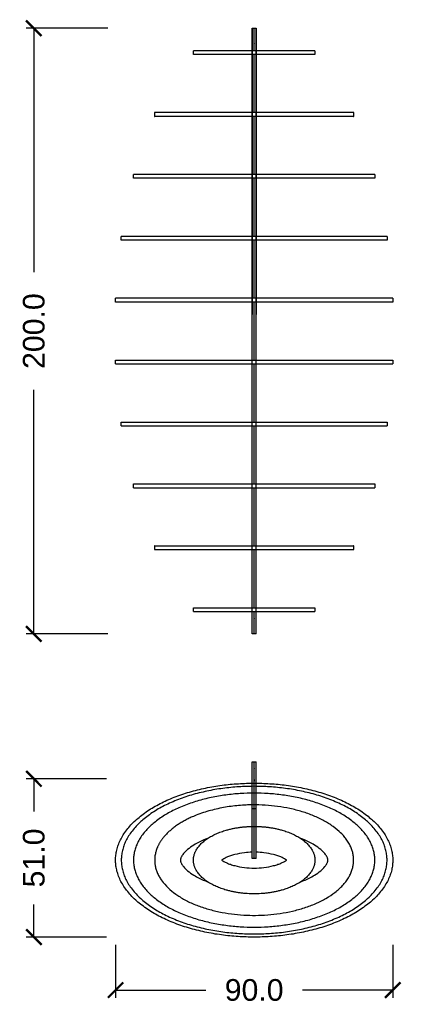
# Model space of a CAD drawing. Header units: millimetres. Extents: x 3713 to 4940, y 1895 to 2756.
# Tile 16 of 20: x 4577 to 4701, y 2438 to 2756. Entities that reach past the tile are written whole.
import ezdxf

# ---------------------------------------------------------------- set-up
doc = ezdxf.new("R2010")
doc.units = ezdxf.units.MM
doc.layers.add('MEDIDAS', color=7, linetype='Continuous', true_color=0xffffff)
doc.styles.add('Helvetica Regular', font='txt')
doc.dimstyles.new('PLANOS NUBES', dxfattribs={"dimscale": 10, "dimtxt": 0.7, "dimasz": 0.5, "dimexe": 0.25, "dimexo": 0.25, "dimgap": 0.5, "dimtad": 0, "dimtih": 1, "dimtoh": 1, "dimdec": 1, "dimzin": 1, "dimdsep": 46, "dimtxsty": 'Helvetica Regular', "dimblk": 'ARCHTICK', "dimcen": 0.25, "dimadec": 0, "dimazin": 1, "dimtfac": 1, "dimtdec": 4, "dimtix": 1, "dimtofl": 0, "dimtmove": 1, "dimatfit": 3, "dimldrblk": 'ARCHTICK', "dimfxl": 1.5, "dimtolj": 1, "dimtzin": 1, "dimarcsym": 0})

# ---------------------------------------------------------------- blocks, each defined once
blk = doc.blocks.new('_ArchTick')
at = {"color": 0, "linetype": 'ByBlock', "const_width": 0.15}
blk.add_lwpolyline([(-0.5, -0.5), (0.5, 0.5)], dxfattribs=at)
blk = doc.blocks.new('*D21')
at = {"layer": 'Defpoints', "color": 0, "transparency": 16777216}
for p in [(4581.9, 2753.34), (4608.33, 2753.34), (4608.33, 2557.61)]:
    blk.add_point(p, dxfattribs=at)
at = {"layer": 'MEDIDAS', "color": 0, "lineweight": -2, "transparency": 16777216}
for p, q in [((4605.83, 2753.34), (4579.4, 2753.34)), ((4581.9, 2753.34), (4581.9, 2674.47)), ((4581.9, 2557.61), (4581.9, 2636.47)), ((4605.83, 2557.61), (4579.4, 2557.61))]:
    blk.add_line(p, q, dxfattribs=at)
at = {"layer": 'MEDIDAS', "color": 0, "lineweight": -2, "transparency": 16777216, "xscale": 5, "yscale": 5, "zscale": 5}
for p, rotation in [((4581.9, 2753.34), 90), ((4581.9, 2557.61), 270)]:
    blk.add_blockref('_ArchTick', p, dxfattribs=dict(at, rotation=rotation))
at = {"layer": 'MEDIDAS', "color": 0, "transparency": 16777216, "insert": (4581.9, 2655.47), "char_height": 7, "attachment_point": 5, "rotation": 90, "style": 'Helvetica Regular'}
blk.add_mtext('\\A1;200.0', dxfattribs=at)
blk = doc.blocks.new('*D22')
at = {"layer": 'Defpoints', "color": 0, "transparency": 16777216}
for p in [(4581.9, 2510.78), (4607.9, 2510.78), (4607.9, 2459.64)]:
    blk.add_point(p, dxfattribs=at)
at = {"layer": 'MEDIDAS', "color": 0, "lineweight": -2, "transparency": 16777216}
for p, q in [((4605.4, 2510.78), (4579.4, 2510.78)), ((4581.9, 2510.78), (4581.9, 2500.21)), ((4581.9, 2459.64), (4581.9, 2470.21)), ((4605.4, 2459.64), (4579.4, 2459.64))]:
    blk.add_line(p, q, dxfattribs=at)
at = {"layer": 'MEDIDAS', "color": 0, "lineweight": -2, "transparency": 16777216, "xscale": 5, "yscale": 5, "zscale": 5}
for p, rotation in [((4581.9, 2510.78), 90), ((4581.9, 2459.64), 270)]:
    blk.add_blockref('_ArchTick', p, dxfattribs=dict(at, rotation=rotation))
at = {"layer": 'MEDIDAS', "color": 0, "transparency": 16777216, "insert": (4581.9, 2485.21), "char_height": 7, "attachment_point": 5, "rotation": 90, "style": 'Helvetica Regular'}
blk.add_mtext('\\A1;51.0', dxfattribs=at)
blk = doc.blocks.new('*D23')
at = {"layer": 'Defpoints', "color": 0, "transparency": 16777216}
for p in [(4608.33, 2459.64), (4698.02, 2459.64), (4698.02, 2442.51)]:
    blk.add_point(p, dxfattribs=at)
at = {"layer": 'MEDIDAS', "color": 0, "lineweight": -2, "transparency": 16777216}
for p, q in [((4608.33, 2457.14), (4608.33, 2440.01)), ((4698.02, 2457.14), (4698.02, 2440.01)), ((4608.33, 2442.51), (4637.51, 2442.51)), ((4698.02, 2442.51), (4668.84, 2442.51))]:
    blk.add_line(p, q, dxfattribs=at)
at = {"layer": 'MEDIDAS', "color": 0, "lineweight": -2, "transparency": 16777216, "xscale": 5, "yscale": 5, "zscale": 5, "rotation": 180}
blk.add_blockref('_ArchTick', (4608.33, 2442.51), dxfattribs=at)
at = {"layer": 'MEDIDAS', "color": 0, "lineweight": -2, "transparency": 16777216, "xscale": 5, "yscale": 5, "zscale": 5}
blk.add_blockref('_ArchTick', (4698.02, 2442.51), dxfattribs=at)
at = {"layer": 'MEDIDAS', "color": 0, "transparency": 16777216, "insert": (4653.17, 2442.51), "char_height": 7, "attachment_point": 5, "style": 'Helvetica Regular'}
blk.add_mtext('\\A1;90.0', dxfattribs=at)

msp = doc.modelspace()

# ---------------------------------------------------------------- linework, layer by layer
at = {"layer": 'MEDIDAS', "color": 5, "lineweight": -3, "true_color": 0x0000ff}
for points, weights, knots in [([(4652.573, 2753.342), (4652.573, 2753.342), (4652.573, 2752.334), (4652.573, 2734.633), (4652.573, 2663.691), (4652.573, 2662.342), (4652.573, 2662.088)], [1, 0.921317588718, 1, 0.836999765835, 1.05554741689, 0.820510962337, 1.05554741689], [90.6919157, 90.6919157, 90.6919157, 92.289278, 92.289278, 93.5035428, 93.5035428, 94.8643077, 94.8643077, 94.8643077]), ([(4652.573, 2557.608), (4652.573, 2557.608), (4652.573, 2559.322), (4652.573, 2561.035), (4652.573, 2562.701), (4652.573, 2587.916), (4652.573, 2655.475), (4652.573, 2723.034), (4652.573, 2748.249), (4652.573, 2749.914), (4652.573, 2751.628), (4652.573, 2753.342), (4652.573, 2753.342)], [1, 0.861942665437, 1, 0.861942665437, 1, 0.878753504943, 1.12466389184, 0.878753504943, 1, 0.861942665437, 1, 0.861942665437, 1], [79.8393174, 79.8393174, 79.8393174, 81.966147, 81.966147, 84.0929766, 84.0929766, 85.2656166, 85.2656166, 86.4382565, 86.4382565, 88.5650861, 88.5650861, 90.6919157, 90.6919157, 90.6919157]), ([(4653.173, 2746.075), (4653.173, 2747.23), (4653.173, 2748.249), (4653.173, 2750.79), (4653.173, 2752.633), (4653.173, 2753.342), (4653.173, 2753.342)], [0.937598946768, 0.942123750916, 0.947375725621, 0.705089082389, 0.947375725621, 0.83688295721, 0.827168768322], [86.3846403, 86.3846403, 86.3846403, 86.4382565, 86.4382565, 89.3637673, 89.3637673, 90.6979216, 90.6979216, 90.6979216]), ([(4653.773, 2753.342), (4653.773, 2753.342), (4653.773, 2752.334), (4653.773, 2734.633), (4653.773, 2663.691), (4653.773, 2662.342), (4653.773, 2662.088)], [1, 0.921317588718, 1, 0.836999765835, 1.05554741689, 0.820510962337, 1.05554741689], [90.6919157, 90.6919157, 90.6919157, 92.289278, 92.289278, 93.5035428, 93.5035428, 94.8643077, 94.8643077, 94.8643077]), ([(4653.773, 2557.608), (4653.773, 2557.608), (4653.773, 2559.322), (4653.773, 2561.035), (4653.773, 2562.701), (4653.773, 2587.916), (4653.773, 2655.475), (4653.773, 2723.034), (4653.773, 2748.249), (4653.773, 2749.914), (4653.773, 2751.628), (4653.773, 2753.342), (4653.773, 2753.342)], [1, 0.861942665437, 1, 0.861942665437, 1, 0.878753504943, 1.12466389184, 0.878753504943, 1, 0.861942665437, 1, 0.861942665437, 1], [79.8393174, 79.8393174, 79.8393174, 81.966147, 81.966147, 84.0929766, 84.0929766, 85.2656166, 85.2656166, 86.4382565, 86.4382565, 88.5650861, 88.5650861, 90.6919157, 90.6919157, 90.6919157]), ([(4653.173, 2646.075), (4653.173, 2650.764), (4653.173, 2655.475), (4653.173, 2660.185), (4653.173, 2664.875)], [1.02736206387, 1.04508830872, 1.06547927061, 1.04508830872, 1.02736206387], [85.16297974, 85.16297974, 85.16297974, 85.26561658, 85.26561658, 85.36825342, 85.36825342, 85.36825342]), ([(4653.173, 2557.608), (4653.173, 2557.608), (4653.173, 2558.317), (4653.173, 2560.16), (4653.173, 2562.701), (4653.173, 2563.719), (4653.173, 2564.875)], [0.827168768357, 0.836882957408, 0.947375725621, 0.705089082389, 0.947375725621, 0.942123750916, 0.937598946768], [79.8333115, 79.8333115, 79.8333115, 81.1674659, 81.1674659, 84.0929766, 84.0929766, 84.1465928, 84.1465928, 84.1465928]), ([(4653.173, 2485.005), (4653.173, 2485.005), (4653.173, 2486.284), (4653.173, 2488.64), (4653.173, 2490.726), (4653.173, 2507.963), (4653.173, 2509.425), (4653.173, 2509.453), (4653.173, 2510.778), (4653.173, 2516.244), (4653.173, 2516.244)], [0.832615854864, 0.798423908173, 0.947375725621, 0.705089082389, 0.947375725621, 0.792953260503, 1, 0.777332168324, 1, 0.770809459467, 1], [57.2053148, 57.2053148, 57.2053148, 59.0038462, 59.0038462, 61.929357, 61.929357, 63.1436217, 63.1436217, 64.5043867, 64.5043867, 70.0856561, 70.0856561, 70.0856561]), ([(4652.573, 2508.356), (4652.573, 2509.196), (4652.573, 2509.425), (4652.573, 2509.453), (4652.573, 2510.778)], [0.986176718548, 1.01395115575, 1.05554741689, 0.820510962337, 1.05554741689], [93.2724313, 93.2724313, 93.2724313, 93.5035428, 93.5035428, 94.8643077, 94.8643077, 94.8643077]), ([(4653.773, 2508.356), (4653.773, 2509.196), (4653.773, 2509.425), (4653.773, 2509.453), (4653.773, 2510.778)], [0.986176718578, 1.01395115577, 1.05554741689, 0.820510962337, 1.05554741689], [93.2724313, 93.2724313, 93.2724313, 93.5035428, 93.5035428, 94.8643077, 94.8643077, 94.8643077]), ([(4652.573, 2487.067), (4652.573, 2487.075), (4652.573, 2487.083), (4652.573, 2489.161), (4652.573, 2490.726), (4652.573, 2504.184), (4652.573, 2508.356)], [0.998426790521, 0.999209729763, 1, 0.829620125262, 1, 0.868023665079, 0.986176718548], [89.9088102, 89.9088102, 89.9088102, 89.9198005, 89.9198005, 92.289278, 92.289278, 93.2724313, 93.2724313, 93.2724313]), ([(4653.773, 2487.067), (4653.773, 2487.075), (4653.773, 2487.083), (4653.773, 2489.161), (4653.773, 2490.726), (4653.773, 2493.15), (4653.773, 2495.402)], [0.998426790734, 0.99920972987, 1, 0.829620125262, 1, 0.973349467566, 0.956898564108], [89.9088102, 89.9088102, 89.9088102, 89.9198005, 89.9198005, 92.289278, 92.289278, 92.4878102, 92.4878102, 92.4878102])]:
    msp.add_rational_spline(points, weights, degree=2, knots=knots, dxfattribs=at)
for points in [[(4652.573, 2753.342), (4653.173, 2753.342), (4653.773, 2753.342)], [(4653.773, 2557.608), (4653.173, 2557.608), (4652.573, 2557.608)], [(4652.573, 2516.244), (4653.173, 2516.244), (4653.773, 2516.244)], [(4652.573, 2501.177), (4653.173, 2501.177), (4653.773, 2501.177)], [(4653.773, 2485.005), (4653.173, 2485.005), (4652.573, 2485.005)]]:
    msp.add_open_spline(points, degree=2, dxfattribs=at)
at = {"layer": 'MEDIDAS', "color": 192, "lineweight": -3, "true_color": 0x7d26cd}
for points, weights in [([(4652.573, 2746.075), (4633.528, 2746.075), (4633.528, 2746.075)], [0.987685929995, 0.713398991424, 1]), ([(4672.818, 2746.075), (4672.818, 2746.075), (4653.773, 2746.075)], [1, 0.713393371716, 0.987696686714]), ([(4652.57, 2744.875), (4633.528, 2744.875), (4633.528, 2744.875)], [0.987627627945, 0.71342945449, 1]), ([(4672.818, 2744.875), (4672.818, 2744.875), (4653.773, 2744.875)], [1, 0.713393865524, 0.987695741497]), ([(4652.573, 2726.075), (4620.987, 2726.075), (4620.987, 2726.075)], [0.99240097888, 0.710956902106, 1]), ([(4652.57, 2724.875), (4620.987, 2724.875), (4620.987, 2724.875)], [0.992364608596, 0.710975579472, 1]), ([(4685.359, 2726.075), (4685.359, 2726.075), (4653.773, 2726.075)], [1, 0.710952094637, 0.992410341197]), ([(4685.359, 2724.875), (4685.359, 2724.875), (4653.773, 2724.875)], [1, 0.710953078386, 0.992408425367]), ([(4652.572, 2706.075), (4614.142, 2706.075), (4614.142, 2706.075)], [0.993713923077, 0.7102842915, 1]), ([(4652.569, 2704.875), (4614.142, 2704.875), (4614.142, 2704.875)], [0.993683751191, 0.710299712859, 1]), ([(4692.204, 2706.075), (4692.204, 2706.075), (4653.773, 2706.075)], [1, 0.710279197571, 0.993723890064]), ([(4692.204, 2704.875), (4692.204, 2704.875), (4653.773, 2704.875)], [1, 0.710280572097, 0.993721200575]), ([(4652.572, 2686.075), (4610.18, 2686.075), (4610.18, 2686.075)], [0.994284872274, 0.709992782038, 1]), ([(4696.167, 2686.075), (4696.167, 2686.075), (4653.773, 2686.075)], [1, 0.709987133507, 0.994295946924]), ([(4652.569, 2684.875), (4610.18, 2684.875), (4610.18, 2684.875)], [0.994257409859, 0.710006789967, 1]), ([(4696.167, 2684.875), (4696.167, 2684.875), (4653.773, 2684.875)], [1, 0.709988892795, 0.994292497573]), ([(4652.572, 2666.075), (4608.33, 2666.075), (4608.33, 2666.075)], [0.994516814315, 0.709874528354, 1]), ([(4652.569, 2664.875), (4608.33, 2664.875), (4608.33, 2664.875)], [0.994490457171, 0.709887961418, 1]), ([(4698.017, 2666.075), (4698.017, 2666.075), (4653.773, 2666.075)], [1, 0.709868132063, 0.994529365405]), ([(4698.017, 2664.875), (4698.017, 2664.875), (4653.773, 2664.875)], [1, 0.709870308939, 0.994525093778]), ([(4608.33, 2646.075), (4608.33, 2646.075), (4652.572, 2646.075)], [1, 0.709875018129, 0.994515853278]), ([(4608.33, 2644.875), (4608.33, 2644.875), (4652.569, 2644.875)], [1, 0.709888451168, 0.994489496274]), ([(4653.773, 2646.075), (4698.017, 2646.075), (4698.017, 2646.075)], [0.994530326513, 0.709867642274, 1]), ([(4653.773, 2644.875), (4698.017, 2644.875), (4698.017, 2644.875)], [0.994525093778, 0.709870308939, 1]), ([(4610.18, 2626.075), (4610.18, 2626.075), (4652.572, 2626.075)], [1, 0.709994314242, 0.994281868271]), ([(4653.772, 2626.075), (4696.167, 2626.075), (4696.167, 2626.075)], [0.994298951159, 0.70998560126, 1]), ([(4610.18, 2624.875), (4610.18, 2624.875), (4652.569, 2624.875)], [1, 0.710008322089, 0.99425440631]), ([(4653.773, 2624.875), (4696.167, 2624.875), (4696.167, 2624.875)], [0.994292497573, 0.709988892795, 1]), ([(4614.142, 2606.075), (4614.142, 2606.075), (4652.572, 2606.075)], [1, 0.710287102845, 0.993708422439]), ([(4653.772, 2606.075), (4692.204, 2606.075), (4692.204, 2606.075)], [0.99372939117, 0.710276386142, 1]), ([(4614.142, 2604.875), (4614.142, 2604.875), (4652.569, 2604.875)], [1, 0.710302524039, 0.993678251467]), ([(4653.773, 2604.875), (4692.204, 2604.875), (4692.204, 2604.875)], [0.993721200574, 0.710280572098, 1]), ([(4620.987, 2586.075), (4620.987, 2586.075), (4652.572, 2586.075)], [1, 0.710961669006, 0.99239169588]), ([(4620.987, 2584.875), (4620.987, 2584.875), (4652.569, 2584.875)], [1, 0.710980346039, 0.992355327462]), ([(4653.772, 2586.075), (4685.359, 2586.075), (4685.359, 2586.075)], [0.992419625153, 0.710947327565, 1]), ([(4653.773, 2584.875), (4685.359, 2584.875), (4685.359, 2584.875)], [0.992408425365, 0.710953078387, 1]), ([(4633.528, 2566.075), (4633.528, 2566.075), (4652.572, 2566.075)], [1, 0.713408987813, 0.987666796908]), ([(4633.528, 2564.875), (4633.528, 2564.875), (4652.569, 2564.875)], [1, 0.713439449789, 0.987608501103]), ([(4653.772, 2566.075), (4672.818, 2566.075), (4672.818, 2566.075)], [0.987715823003, 0.713383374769, 1]), ([(4653.773, 2564.875), (4672.818, 2564.875), (4672.818, 2564.875)], [0.987695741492, 0.713393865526, 1])]:
    msp.add_rational_spline(points, weights, degree=2, dxfattribs=at)
for points in [[(4633.528, 2744.875), (4633.528, 2745.475), (4633.528, 2746.075)], [(4672.818, 2746.075), (4672.818, 2745.475), (4672.818, 2744.875)], [(4620.987, 2724.875), (4620.987, 2725.475), (4620.987, 2726.075)], [(4685.359, 2726.075), (4685.359, 2725.475), (4685.359, 2724.875)], [(4614.142, 2704.875), (4614.142, 2705.475), (4614.142, 2706.075)], [(4692.204, 2706.075), (4692.204, 2705.475), (4692.204, 2704.875)], [(4610.18, 2684.875), (4610.18, 2685.475), (4610.18, 2686.075)], [(4696.167, 2686.075), (4696.167, 2685.475), (4696.167, 2684.875)], [(4608.33, 2664.875), (4608.33, 2665.475), (4608.33, 2666.075)], [(4698.017, 2666.075), (4698.017, 2665.475), (4698.017, 2664.875)], [(4608.33, 2644.875), (4608.33, 2645.475), (4608.33, 2646.075)], [(4698.017, 2646.075), (4698.017, 2645.475), (4698.017, 2644.875)], [(4610.18, 2624.875), (4610.18, 2625.475), (4610.18, 2626.075)], [(4696.167, 2626.075), (4696.167, 2625.475), (4696.167, 2624.875)], [(4614.142, 2604.875), (4614.142, 2605.475), (4614.142, 2606.075)], [(4692.204, 2606.075), (4692.204, 2605.475), (4692.204, 2604.875)], [(4620.987, 2584.875), (4620.987, 2585.475), (4620.987, 2586.075)], [(4685.359, 2586.075), (4685.359, 2585.475), (4685.359, 2584.875)], [(4633.528, 2564.875), (4633.528, 2565.475), (4633.528, 2566.075)], [(4672.818, 2566.075), (4672.818, 2565.475), (4672.818, 2564.875)]]:
    msp.add_open_spline(points, degree=2, dxfattribs=at)
for points, weights, knots in [([(4653.773, 2746.075), (4653.473, 2746.075), (4653.173, 2746.075), (4652.873, 2746.075), (4652.573, 2746.075)], [0.987696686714, 0.99371340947, 1, 0.993707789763, 0.987685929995], [3.107877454, 3.107877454, 3.107877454, 3.141592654, 3.141592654, 3.175337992, 3.175337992, 3.175337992]), ([(4653.773, 2744.875), (4653.473, 2744.875), (4653.173, 2744.875), (4652.871, 2744.875), (4652.57, 2744.875)], [0.987695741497, 0.993712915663, 1, 0.993677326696, 0.987627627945], [3.107874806, 3.107874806, 3.107874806, 3.141592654, 3.141592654, 3.175501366, 3.175501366, 3.175501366]), ([(4653.773, 2724.875), (4653.473, 2724.875), (4653.173, 2724.875), (4652.871, 2724.875), (4652.57, 2724.875)], [0.992408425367, 0.9961537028, 1, 0.996131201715, 0.992364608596], [3.12096483, 3.12096483, 3.12096483, 3.141592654, 3.141592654, 3.162341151, 3.162341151, 3.162341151]), ([(4653.773, 2726.075), (4653.473, 2726.075), (4653.173, 2726.075), (4652.873, 2726.075), (4652.573, 2726.075)], [0.992410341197, 0.99615468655, 1, 0.996149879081, 0.99240097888], [3.120970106, 3.120970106, 3.120970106, 3.141592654, 3.141592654, 3.162240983, 3.162240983, 3.162240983]), ([(4653.773, 2704.875), (4653.473, 2704.875), (4653.173, 2704.875), (4652.871, 2704.875), (4652.569, 2704.875)], [0.993721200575, 0.996826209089, 1, 0.996807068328, 0.993683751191], [3.124571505, 3.124571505, 3.124571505, 3.141592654, 3.141592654, 3.158716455, 3.158716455, 3.158716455]), ([(4653.773, 2706.075), (4653.473, 2706.075), (4653.173, 2706.075), (4652.873, 2706.075), (4652.572, 2706.075)], [0.993723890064, 0.996827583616, 1, 0.996822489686, 0.993713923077], [3.124578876, 3.124578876, 3.124578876, 3.141592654, 3.141592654, 3.15863375, 3.15863375, 3.15863375]), ([(4653.773, 2686.075), (4653.473, 2686.075), (4653.173, 2686.075), (4652.873, 2686.075), (4652.572, 2686.075)], [0.994295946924, 0.99711964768, 1, 0.997113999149, 0.994284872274], [3.126145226, 3.126145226, 3.126145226, 3.141592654, 3.141592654, 3.157070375, 3.157070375, 3.157070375]), ([(4653.773, 2684.875), (4653.473, 2684.875), (4653.173, 2684.875), (4652.871, 2684.875), (4652.569, 2684.875)], [0.994292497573, 0.997117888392, 1, 0.99709999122, 0.994257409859], [3.126135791, 3.126135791, 3.126135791, 3.141592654, 3.141592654, 3.1571455, 3.1571455, 3.1571455]), ([(4653.773, 2664.875), (4653.473, 2664.875), (4653.173, 2664.875), (4652.871, 2664.875), (4652.569, 2664.875)], [0.994525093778, 0.997236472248, 1, 0.997218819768, 0.994490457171], [3.12677176, 3.12677176, 3.12677176, 3.141592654, 3.141592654, 3.156508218, 3.156508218, 3.156508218]), ([(4653.773, 2666.075), (4653.473, 2666.075), (4653.173, 2666.075), (4652.873, 2666.075), (4652.572, 2666.075)], [0.994529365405, 0.997238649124, 1, 0.997232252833, 0.994516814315], [3.126783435, 3.126783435, 3.126783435, 3.141592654, 3.141592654, 3.156436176, 3.156436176, 3.156436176]), ([(4652.569, 2644.875), (4652.871, 2644.875), (4653.173, 2644.875), (4653.473, 2644.875), (4653.773, 2644.875)], [0.994489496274, 0.997218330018, 1, 0.997236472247, 0.994525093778], [3.126674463, 3.126674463, 3.126674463, 3.141592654, 3.141592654, 3.156413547, 3.156413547, 3.156413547]), ([(4652.572, 2646.075), (4652.873, 2646.075), (4653.173, 2646.075), (4653.473, 2646.075), (4653.773, 2646.075)], [0.994515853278, 0.997231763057, 1, 0.997239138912, 0.994530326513], [3.126746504, 3.126746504, 3.126746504, 3.141592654, 3.141592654, 3.156399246, 3.156399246, 3.156399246]), ([(4652.572, 2626.075), (4652.873, 2626.075), (4653.173, 2626.075), (4653.473, 2626.075), (4653.772, 2626.075)], [0.994281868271, 0.997112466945, 1, 0.997121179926, 0.994298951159], [3.126106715, 3.126106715, 3.126106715, 3.141592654, 3.141592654, 3.157031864, 3.157031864, 3.157031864]), ([(4652.569, 2624.875), (4652.871, 2624.875), (4653.173, 2624.875), (4653.473, 2624.875), (4653.773, 2624.875)], [0.99425440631, 0.997098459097, 1, 0.997117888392, 0.994292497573], [3.126031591, 3.126031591, 3.126031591, 3.141592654, 3.141592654, 3.157049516, 3.157049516, 3.157049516]), ([(4652.572, 2606.075), (4652.872, 2606.075), (4653.173, 2606.075), (4653.473, 2606.075), (4653.772, 2606.075)], [0.993708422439, 0.996819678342, 1, 0.996830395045, 0.99372939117], [3.12453648, 3.12453648, 3.12453648, 3.141592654, 3.141592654, 3.158591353, 3.158591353, 3.158591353]), ([(4652.569, 2604.875), (4652.871, 2604.875), (4653.173, 2604.875), (4653.473, 2604.875), (4653.773, 2604.875)], [0.993678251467, 0.996804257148, 1, 0.996826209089, 0.993721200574], [3.124453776, 3.124453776, 3.124453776, 3.141592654, 3.141592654, 3.158613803, 3.158613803, 3.158613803]), ([(4652.569, 2584.875), (4652.871, 2584.875), (4653.173, 2584.875), (4653.473, 2584.875), (4653.773, 2584.875)], [0.992355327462, 0.996126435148, 1, 0.9961537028, 0.992408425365], [3.120818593, 3.120818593, 3.120818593, 3.141592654, 3.141592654, 3.162220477, 3.162220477, 3.162220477]), ([(4652.572, 2586.075), (4652.872, 2586.075), (4653.173, 2586.075), (4653.473, 2586.075), (4653.772, 2586.075)], [0.99239169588, 0.99614511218, 1, 0.996159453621, 0.992419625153], [3.120918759, 3.120918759, 3.120918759, 3.141592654, 3.141592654, 3.162189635, 3.162189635, 3.162189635]), ([(4652.569, 2564.875), (4652.871, 2564.875), (4653.173, 2564.875), (4653.473, 2564.875), (4653.773, 2564.875)], [0.987608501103, 0.993667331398, 1, 0.99371291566, 0.987695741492], [3.107630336, 3.107630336, 3.107630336, 3.141592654, 3.141592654, 3.175310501, 3.175310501, 3.175310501]), ([(4652.572, 2566.075), (4652.872, 2566.075), (4653.173, 2566.075), (4653.473, 2566.075), (4653.772, 2566.075)], [0.987666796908, 0.993697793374, 1, 0.993723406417, 0.987715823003], [3.107793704, 3.107793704, 3.107793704, 3.141592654, 3.141592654, 3.175254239, 3.175254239, 3.175254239]), ([(4653.768, 2509.382), (4698.017, 2509.057), (4698.017, 2484.51), (4698.017, 2459.635), (4653.173, 2459.635), (4608.33, 2459.635), (4608.33, 2484.51), (4608.33, 2509.054), (4652.573, 2509.382)], [0.99457344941, 0.709845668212, 1, 0.707106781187, 1, 0.707106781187, 1, 0.709871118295, 0.994523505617], [0.0146887, 0.0146887, 0.0146887, 1.5707963, 1.5707963, 3.1415927, 3.1415927, 4.712389, 4.712389, 6.2683601, 6.2683601, 6.2683601]), ([(4653.173, 2508.358), (4696.167, 2508.358), (4696.167, 2484.51), (4696.167, 2460.661), (4653.173, 2460.661), (4610.18, 2460.661), (4610.18, 2484.51), (4610.18, 2508.358), (4653.173, 2508.358)], [1, 0.707106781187, 1, 0.707106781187, 1, 0.707106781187, 1, 0.707106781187, 1], [0, 0, 0, 1.5707963, 1.5707963, 3.1415927, 3.1415927, 4.712389, 4.712389, 6.2831853, 6.2831853, 6.2831853]), ([(4652.573, 2509.382), (4652.873, 2509.384), (4653.173, 2509.384), (4653.47, 2509.384), (4653.768, 2509.382)], [0.994523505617, 0.997235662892, 1, 0.997261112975, 0.99457344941], [-0.014825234, -0.014825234, -0.014825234, 0, 0, 0.014688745, 0.014688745, 0.014688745]), ([(4653.173, 2506.16), (4692.204, 2506.16), (4692.204, 2484.51), (4692.204, 2462.859), (4653.173, 2462.859), (4614.142, 2462.859), (4614.142, 2484.51), (4614.142, 2506.16), (4653.173, 2506.16)], [1, 0.707106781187, 1, 0.707106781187, 1, 0.707106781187, 1, 0.707106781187, 1], [0, 0, 0, 1.5707963, 1.5707963, 3.1415927, 3.1415927, 4.712389, 4.712389, 6.2831853, 6.2831853, 6.2831853]), ([(4624.606, 2492.734), (4633.615, 2502.363), (4653.173, 2502.363), (4685.359, 2502.363), (4685.359, 2484.51), (4685.359, 2466.656), (4653.173, 2466.656), (4620.987, 2466.656), (4620.987, 2484.51), (4620.987, 2488.867), (4624.606, 2492.734)], [0.873939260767, 0.798914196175, 1, 0.707106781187, 1, 0.707106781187, 1, 0.707106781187, 1, 0.908192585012, 0.873939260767], [-1.07843, -1.07843, -1.07843, 0, 0, 1.5707963, 1.5707963, 3.1415927, 3.1415927, 4.712389, 4.712389, 5.2047553, 5.2047553, 5.2047553]), ([(4638.106, 2491.503), (4643.995, 2495.407), (4653.173, 2495.407), (4662.347, 2495.407), (4668.236, 2491.505)], [0.855233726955, 0.837866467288, 1, 0.837924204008, 0.855221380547], [-0.8695277, -0.8695277, -0.8695277, 0, 0, 0.869218, 0.869218, 0.869218]), ([(4638.11, 2477.514), (4633.528, 2480.55), (4633.528, 2484.51), (4633.528, 2488.467), (4638.106, 2491.503)], [0.855221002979, 0.869180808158, 1, 0.869240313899, 0.855233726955], [4.0108012, 4.0108012, 4.0108012, 4.712389, 4.712389, 5.4136576, 5.4136576, 5.4136576]), ([(4668.236, 2491.505), (4672.818, 2488.469), (4672.818, 2484.51), (4672.818, 2480.552), (4668.239, 2477.516)], [0.855221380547, 0.869182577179, 1, 0.869222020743, 0.855229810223], [0.869218, 0.869218, 0.869218, 1.5707963, 1.5707963, 2.2721631, 2.2721631, 2.2721631]), ([(4668.239, 2477.516), (4662.35, 2473.613), (4653.173, 2473.613), (4643.999, 2473.613), (4638.11, 2477.514)], [0.855229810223, 0.837884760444, 1, 0.837925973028, 0.855221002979], [2.2721631, 2.2721631, 2.2721631, 3.1415927, 3.1415927, 4.0108012, 4.0108012, 4.0108012])]:
    msp.add_rational_spline(points, weights, degree=2, knots=knots, dxfattribs=at)
at = {"layer": 'MEDIDAS', "color": 5, "lineweight": -3, "true_color": 0x0000ff}
for points, weights in [([(4653.173, 2726.075), (4653.173, 2737.59), (4653.173, 2744.875)], [0.909444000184, 0.909328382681, 0.933248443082]), ([(4653.173, 2706.075), (4653.173, 2716.322), (4653.173, 2724.875)], [0.924372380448, 0.910513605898, 0.909520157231]), ([(4653.173, 2686.075), (4653.173, 2695.901), (4653.173, 2704.875)], [0.962596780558, 0.939162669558, 0.926060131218]), ([(4653.173, 2666.075), (4653.173, 2675.661), (4653.173, 2684.875)], [1.02295207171, 0.989260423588, 0.965569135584]), ([(4653.173, 2626.075), (4653.173, 2635.289), (4653.173, 2644.875)], [0.965569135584, 0.989260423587, 1.02295207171]), ([(4653.173, 2606.075), (4653.173, 2615.049), (4653.173, 2624.875)], [0.926060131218, 0.939162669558, 0.962596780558]), ([(4653.173, 2586.075), (4653.173, 2594.628), (4653.173, 2604.874)], [0.909520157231, 0.910513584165, 0.924371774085]), ([(4653.173, 2566.075), (4653.173, 2573.36), (4653.173, 2584.875)], [0.933248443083, 0.909328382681, 0.909444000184]), ([(4652.573, 2510.778), (4652.573, 2516.244), (4652.573, 2516.244)], [1, 0.770809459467, 1]), ([(4653.773, 2510.778), (4653.773, 2516.244), (4653.773, 2516.244)], [1, 0.770809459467, 1]), ([(4653.773, 2495.402), (4653.773, 2505.115), (4653.773, 2508.356)], [0.956898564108, 0.891882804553, 0.986176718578]), ([(4652.573, 2485.005), (4652.573, 2485.005), (4652.573, 2487.067)], [1, 0.830410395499, 0.998426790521]), ([(4653.773, 2485.005), (4653.773, 2485.005), (4653.773, 2487.067)], [1, 0.830410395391, 0.998426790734])]:
    msp.add_rational_spline(points, weights, degree=2, dxfattribs=at)
at = {"layer": 'MEDIDAS', "color": 192, "lineweight": -3, "true_color": 0x7d26cd}
for points, knots in [([(4638.106, 2491.503), (4637.168, 2491.153), (4636.246, 2490.762), (4635.35, 2490.316), (4634.765, 2490.024), (4634.192, 2489.709), (4633.635, 2489.367), (4632.932, 2488.935), (4632.255, 2488.459), (4631.625, 2487.925), (4631.155, 2487.526), (4630.711, 2487.095), (4630.32, 2486.618), (4630.06, 2486.302), (4629.823, 2485.966), (4629.636, 2485.603), (4629.573, 2485.481), (4629.515, 2485.356), (4629.466, 2485.228), (4629.43, 2485.132), (4629.399, 2485.035), (4629.374, 2484.935), (4629.34, 2484.796), (4629.32, 2484.653), (4629.319, 2484.51), (4629.319, 2484.367), (4629.339, 2484.223), (4629.374, 2484.084), (4629.398, 2483.985), (4629.43, 2483.888), (4629.467, 2483.792), (4629.516, 2483.664), (4629.573, 2483.539), (4629.636, 2483.417), (4629.823, 2483.053), (4630.06, 2482.718), (4630.32, 2482.402), (4630.712, 2481.925), (4631.155, 2481.494), (4631.625, 2481.095), (4632.254, 2480.561), (4632.932, 2480.085), (4633.635, 2479.653), (4634.192, 2479.31), (4634.765, 2478.995), (4635.35, 2478.704), (4636.247, 2478.256), (4637.171, 2477.864), (4638.11, 2477.514)], [15.4976587, 15.4976587, 15.4976587, 15.4976587, 17.298938, 17.298938, 17.298938, 18.4757381, 18.4757381, 18.4757381, 19.9611369, 19.9611369, 19.9611369, 21.070993, 21.070993, 21.070993, 21.8069037, 21.8069037, 21.8069037, 22.0539479, 22.0539479, 22.0539479, 22.2379885, 22.2379885, 22.2379885, 22.4960423, 22.4960423, 22.4960423, 22.7540961, 22.7540961, 22.7540961, 22.9381368, 22.9381368, 22.9381368, 23.1851809, 23.1851809, 23.1851809, 23.9210917, 23.9210917, 23.9210917, 25.0309478, 25.0309478, 25.0309478, 26.5163465, 26.5163465, 26.5163465, 27.6931466, 27.6931466, 27.6931466, 29.4972729, 29.4972729, 29.4972729, 29.4972729]), ([(4668.239, 2477.516), (4669.177, 2477.866), (4670.1, 2478.257), (4670.996, 2478.704), (4671.581, 2478.995), (4672.155, 2479.31), (4672.712, 2479.653), (4673.415, 2480.085), (4674.092, 2480.561), (4674.721, 2481.095), (4675.191, 2481.494), (4675.635, 2481.925), (4676.027, 2482.401), (4676.286, 2482.717), (4676.523, 2483.053), (4676.71, 2483.417), (4676.773, 2483.539), (4676.831, 2483.664), (4676.88, 2483.792), (4676.916, 2483.888), (4676.948, 2483.985), (4676.972, 2484.084), (4677.007, 2484.224), (4677.027, 2484.367), (4677.027, 2484.51), (4677.027, 2484.653), (4677.007, 2484.796), (4676.972, 2484.935), (4676.948, 2485.035), (4676.916, 2485.132), (4676.879, 2485.227), (4676.83, 2485.356), (4676.773, 2485.481), (4676.71, 2485.603), (4676.523, 2485.966), (4676.286, 2486.302), (4676.026, 2486.618), (4675.635, 2487.094), (4675.191, 2487.526), (4674.721, 2487.925), (4674.092, 2488.459), (4673.415, 2488.935), (4672.711, 2489.367), (4672.154, 2489.709), (4671.581, 2490.024), (4670.996, 2490.316), (4670.099, 2490.763), (4669.175, 2491.155), (4668.236, 2491.505)], [47.9224324, 47.9224324, 47.9224324, 47.9224324, 49.7246521, 49.7246521, 49.7246521, 50.9014522, 50.9014522, 50.9014522, 52.386851, 52.386851, 52.386851, 53.496707, 53.496707, 53.496707, 54.2326178, 54.2326178, 54.2326178, 54.4796619, 54.4796619, 54.4796619, 54.6637026, 54.6637026, 54.6637026, 54.9217564, 54.9217564, 54.9217564, 55.1798102, 55.1798102, 55.1798102, 55.3638508, 55.3638508, 55.3638508, 55.610895, 55.610895, 55.610895, 56.3468057, 56.3468057, 56.3468057, 57.4566618, 57.4566618, 57.4566618, 58.9420606, 58.9420606, 58.9420606, 60.1188607, 60.1188607, 60.1188607, 61.9229131, 61.9229131, 61.9229131, 61.9229131]), ([(4652.568, 2487.067), (4651.708, 2487.048), (4650.85, 2486.988), (4649.996, 2486.885), (4648.945, 2486.758), (4647.902, 2486.566), (4646.879, 2486.297), (4646.403, 2486.172), (4645.932, 2486.03), (4645.468, 2485.869), (4645.077, 2485.733), (4644.691, 2485.583), (4644.313, 2485.415), (4643.996, 2485.275), (4643.684, 2485.122), (4643.379, 2484.955), (4643.126, 2484.818), (4642.879, 2484.671), (4642.641, 2484.51)], [6.6464076, 6.6464076, 6.6464076, 6.6464076, 8.1939548, 8.1939548, 8.1939548, 10.0989478, 10.0989478, 10.0989478, 10.9837083, 10.9837083, 10.9837083, 11.7284889, 11.7284889, 11.7284889, 12.3533467, 12.3533467, 12.3533467, 12.8709278, 12.8709278, 12.8709278, 12.8709278]), ([(4663.706, 2484.51), (4663.467, 2484.671), (4663.22, 2484.818), (4662.967, 2484.955), (4662.663, 2485.122), (4662.351, 2485.275), (4662.033, 2485.415), (4661.655, 2485.583), (4661.269, 2485.733), (4660.878, 2485.869), (4660.414, 2486.03), (4659.943, 2486.172), (4659.467, 2486.297), (4658.444, 2486.566), (4657.401, 2486.758), (4656.35, 2486.885), (4655.495, 2486.988), (4654.634, 2487.048), (4653.773, 2487.067)], [26.0464128, 26.0464128, 26.0464128, 26.0464128, 26.563994, 26.563994, 26.563994, 27.1888517, 27.1888517, 27.1888517, 27.9336323, 27.9336323, 27.9336323, 28.8183929, 28.8183929, 28.8183929, 30.7233859, 30.7233859, 30.7233859, 32.2741172, 32.2741172, 32.2741172, 32.2741172]), ([(4642.641, 2484.51), (4642.879, 2484.349), (4643.126, 2484.202), (4643.379, 2484.064), (4643.684, 2483.898), (4643.996, 2483.745), (4644.313, 2483.604), (4644.691, 2483.437), (4645.077, 2483.287), (4645.468, 2483.151), (4645.932, 2482.989), (4646.403, 2482.848), (4646.879, 2482.723), (4647.902, 2482.454), (4648.945, 2482.262), (4649.996, 2482.135), (4651.05, 2482.008), (4652.112, 2481.946), (4653.173, 2481.946), (4654.235, 2481.946), (4655.296, 2482.008), (4656.35, 2482.135), (4657.401, 2482.262), (4658.444, 2482.454), (4659.468, 2482.723), (4659.943, 2482.848), (4660.414, 2482.989), (4660.878, 2483.151), (4661.269, 2483.287), (4661.655, 2483.436), (4662.033, 2483.604), (4662.351, 2483.745), (4662.663, 2483.898), (4662.967, 2484.064), (4663.22, 2484.202), (4663.467, 2484.349), (4663.706, 2484.51)], [12.8709278, 12.8709278, 12.8709278, 12.8709278, 13.3885089, 13.3885089, 13.3885089, 14.0133667, 14.0133667, 14.0133667, 14.7581473, 14.7581473, 14.7581473, 15.6429078, 15.6429078, 15.6429078, 17.5479008, 17.5479008, 17.5479008, 19.4586703, 19.4586703, 19.4586703, 21.3694398, 21.3694398, 21.3694398, 23.2744328, 23.2744328, 23.2744328, 24.1591933, 24.1591933, 24.1591933, 24.903974, 24.903974, 24.903974, 25.5288317, 25.5288317, 25.5288317, 26.0464128, 26.0464128, 26.0464128, 26.0464128])]:
    msp.add_open_spline(points, degree=3, knots=knots, dxfattribs=at)

# ---------------------------------------------------------------- dimensions: what is measured, and where the dimension line sits
at = {"layer": 'MEDIDAS'}
for base, p1, p2, text, picture, middle in [((4581.9, 2753.342), (4608.33, 2557.608), (4608.33, 2753.342), '200.0', '*D21', (4581.9, 2655.475)), ((4581.9, 2510.778), (4607.9, 2459.635), (4607.9, 2510.778), '51.0', '*D22', (4581.9, 2485.206))]:
    dim = msp.add_linear_dim(base=base, p1=p1, p2=p2, angle=90, text=text, dimstyle='PLANOS NUBES', override={"dimscale": 10, "dimtxt": 0.7, "dimasz": 0.5, "dimexe": 0.25, "dimexo": 0.25, "dimgap": 0.5, "dimtih": 0, "dimtoh": 0, "dimdec": 1, "dimzin": 1, "dimtxsty": 'Helvetica Regular', "dimblk": 'ArchTick', "dimsah": 0, "dimcen": 0.25, "dimazin": 1, "dimtix": 0, "dimtmove": 0, "dimfxl": 1.5, "dimtzin": 1}, dxfattribs=at)
    dim.commit()
    dim.dimension.update_dxf_attribs({"geometry": picture, "text_midpoint": middle})
dim = msp.add_linear_dim(base=(4698.017, 2442.51), p1=(4608.33, 2459.635), p2=(4698.017, 2459.635), text='90.0', dimstyle='PLANOS NUBES', override={"dimscale": 10, "dimtxt": 0.7, "dimasz": 0.5, "dimexe": 0.25, "dimexo": 0.25, "dimgap": 0.5, "dimtih": 0, "dimtoh": 0, "dimdec": 1, "dimzin": 1, "dimtxsty": 'Helvetica Regular', "dimblk": 'ArchTick', "dimsah": 0, "dimcen": 0.25, "dimazin": 1, "dimtix": 0, "dimtmove": 0, "dimfxl": 1.5, "dimtzin": 1}, dxfattribs=at)
dim.commit()
dim.dimension.update_dxf_attribs({"geometry": '*D23', "text_midpoint": (4653.173, 2442.51)})

doc.saveas('drawing.dxf')
